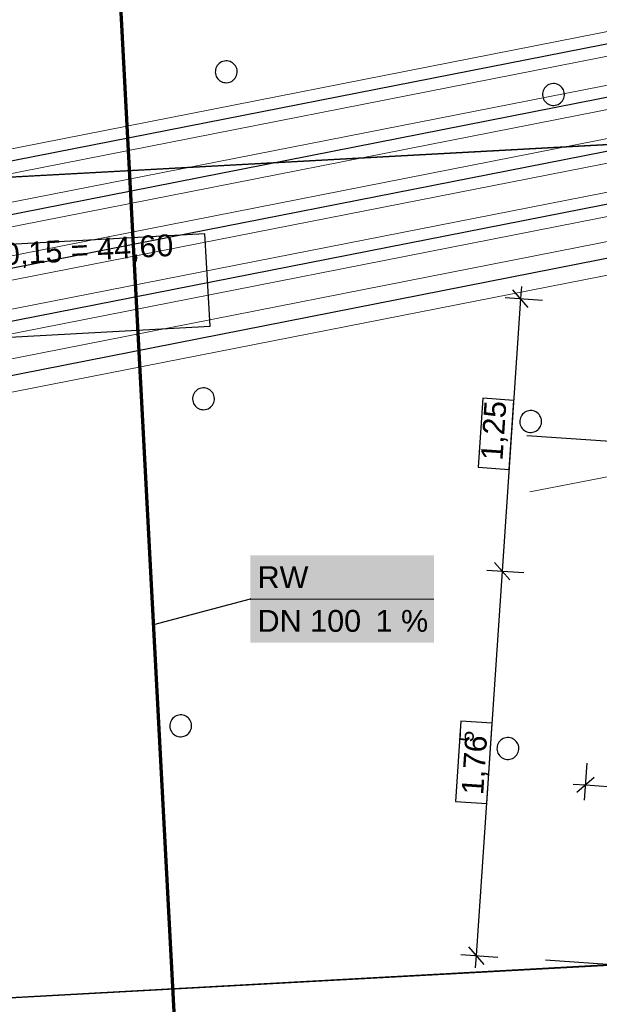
# Model space of a CAD drawing. Extents: x -779 to 790, y -208 to 633.
# Tile 108 of 232: x 184 to 237, y 6 to 96. Entities that reach past the tile are written whole.
import ezdxf
from ezdxf.lldxf.tags import DXFTag

# ---------------------------------------------------------------- set-up
doc = ezdxf.new("R2010")
doc.units = 0
doc.layers.get('0').update_dxf_attribs({"lineweight": 25})
for name, color, linetype, lineweight, true_color in [('01 Höhen im Gebäude - Basis', 7, 'Continuous', 25, 0x848484), ('01AFU Allgemein Bemaßung-A07F5V4RWF', 7, 'Continuous', 25, 0x848484), ('02 Raster Gebäude-A07F5V4QWF', 7, 'Continuous', 25, 0x848484), ('20 Magerbeton Bohrungen', 7, 'Continuous', 25, 0x848484), ('ELT Leerrohre', 1, 'Continuous', 35, 0xff0000), ('S_Regenwasser_Grundleitung', 7, 'Continuous', 70, 0x0080ff), ('X_Mass', 150, 'Continuous', 25, 0x007fff)]:
    doc.layers.add(name, color=color, linetype=linetype, lineweight=lineweight, true_color=true_color)
doc.layers.add('02 Raster Gebäude-A07F5V53WF', color=7, linetype='Continuous', lineweight=13)
doc.styles.get("Standard").update_dxf_attribs({"font": 'arial.ttf'})
tags = doc.linetypes.add('Raster-A07F5V4TWF', pattern=[0.2, 0.1, -0.05, 0, -0.05]).pattern_tags.tags
tags[10:11] = [DXFTag(74, 4), DXFTag(75, 0), DXFTag(340, '0'), DXFTag(46, 1.0), DXFTag(50, 0.0), DXFTag(44, 0.0), DXFTag(45, 0.0)]
tags[8:9] = [DXFTag(74, 4), DXFTag(75, 0), DXFTag(340, '0'), DXFTag(46, 1.0), DXFTag(50, 0.0), DXFTag(44, 0.0), DXFTag(45, 0.0)]
tags[6:7] = [DXFTag(74, 4), DXFTag(75, 0), DXFTag(340, '0'), DXFTag(46, 1.0), DXFTag(50, 0.0), DXFTag(44, 0.0), DXFTag(45, 0.0)]
tags[4:5] = [DXFTag(74, 4), DXFTag(75, 0), DXFTag(340, '0'), DXFTag(46, 1.0), DXFTag(50, 0.0), DXFTag(44, 0.0), DXFTag(45, 0.0)]
tags = doc.linetypes.add('Raster-A07F5V57WF', pattern=[0.2, 0.1, -0.05, 0, -0.05]).pattern_tags.tags
tags[10:11] = [DXFTag(74, 4), DXFTag(75, 0), DXFTag(340, '0'), DXFTag(46, 1.0), DXFTag(50, 0.0), DXFTag(44, 0.0), DXFTag(45, 0.0)]
tags[8:9] = [DXFTag(74, 4), DXFTag(75, 0), DXFTag(340, '0'), DXFTag(46, 1.0), DXFTag(50, 0.0), DXFTag(44, 0.0), DXFTag(45, 0.0)]
tags[6:7] = [DXFTag(74, 4), DXFTag(75, 0), DXFTag(340, '0'), DXFTag(46, 1.0), DXFTag(50, 0.0), DXFTag(44, 0.0), DXFTag(45, 0.0)]
tags[4:5] = [DXFTag(74, 4), DXFTag(75, 0), DXFTag(340, '0'), DXFTag(46, 1.0), DXFTag(50, 0.0), DXFTag(44, 0.0), DXFTag(45, 0.0)]
tags = doc.linetypes.add('Strichpunkt', pattern=[1, 0.5, -0.25, 0, -0.25]).pattern_tags.tags
tags[10:11] = [DXFTag(74, 4), DXFTag(75, 0), DXFTag(340, '0'), DXFTag(46, 1.0), DXFTag(50, 0.0), DXFTag(44, 0.0), DXFTag(45, 0.0)]
tags[8:9] = [DXFTag(74, 4), DXFTag(75, 0), DXFTag(340, '0'), DXFTag(46, 1.0), DXFTag(50, 0.0), DXFTag(44, 0.0), DXFTag(45, 0.0)]
tags[6:7] = [DXFTag(74, 4), DXFTag(75, 0), DXFTag(340, '0'), DXFTag(46, 1.0), DXFTag(50, 0.0), DXFTag(44, 0.0), DXFTag(45, 0.0)]
tags[4:5] = [DXFTag(74, 4), DXFTag(75, 0), DXFTag(340, '0'), DXFTag(46, 1.0), DXFTag(50, 0.0), DXFTag(44, 0.0), DXFTag(45, 0.0)]
tags = doc.linetypes.add('STRICHPUNKT2', pattern=[12.7, 6.35, -3.175, 0, -3.175]).pattern_tags.tags
tags[10:11] = [DXFTag(74, 4), DXFTag(75, 0), DXFTag(340, '0'), DXFTag(46, 0.0), DXFTag(50, 0.0), DXFTag(44, 0.0), DXFTag(45, 0.0)]
tags[8:9] = [DXFTag(74, 4), DXFTag(75, 0), DXFTag(340, '0'), DXFTag(46, 0.0), DXFTag(50, 0.0), DXFTag(44, 0.0), DXFTag(45, 0.0)]
tags[6:7] = [DXFTag(74, 4), DXFTag(75, 0), DXFTag(340, '0'), DXFTag(46, 0.0), DXFTag(50, 0.0), DXFTag(44, 0.0), DXFTag(45, 0.0)]
tags[4:5] = [DXFTag(74, 4), DXFTag(75, 0), DXFTag(340, '0'), DXFTag(46, 0.0), DXFTag(50, 0.0), DXFTag(44, 0.0), DXFTag(45, 0.0)]
tags = doc.linetypes.add('Wipeout_Contour-A07F5V4SWF', pattern=[1, 0, -1]).pattern_tags.tags
tags[6:7] = [DXFTag(74, 4), DXFTag(75, 0), DXFTag(340, '0'), DXFTag(46, 1.0), DXFTag(50, 0.0), DXFTag(44, 0.0), DXFTag(45, 0.0)]
tags[4:5] = [DXFTag(74, 4), DXFTag(75, 0), DXFTag(340, '0'), DXFTag(46, 1.0), DXFTag(50, 0.0), DXFTag(44, 0.0), DXFTag(45, 0.0)]

# ---------------------------------------------------------------- blocks, each defined once
blk = doc.blocks.new('Referenz-A07F5V4VWF', base_point=(-401.415, -176.34))
at = {"layer": '01 Höhen im Gebäude - Basis', "color": 0, "linetype": 'Wipeout_Contour-A07F5V4SWF', "lineweight": -2, "ltscale": 1.625}
for p, q in [((200.48, 76.693), (160.133, 74.486)), ((200.942, 68.248), (200.48, 76.693)), ((160.596, 66.04), (200.942, 68.248))]:
    blk.add_line(p, q, dxfattribs=at)
at = {"layer": '01AFU Allgemein Bemaßung-A07F5V4RWF', "color": 0, "lineweight": -2}
for p, q in [((230.041, 69.96), (228.645, 71.558)), ((229.419, 71.882), (229.343, 70.759)), ((229.343, 70.759), (227.657, 45.812)), ((227.94, 70.854), (231.339, 70.624)), ((228.354, 45.013), (226.959, 46.611)), ((227.657, 45.812), (225.278, 10.62)), ((226.253, 45.906), (229.652, 45.677)), ((235.195, 24.838), (235.424, 28.237)), ((234.167, 26.317), (235.289, 26.241)), ((236.088, 26.939), (234.49, 25.543)), ((235.289, 26.241), (260.236, 24.555)), ((224.58, 11.419), (225.976, 9.821)), ((223.875, 10.715), (227.274, 10.486)), ((225.278, 10.62), (225.202, 9.498))]:
    blk.add_line(p, q, dxfattribs=at)
at = {"layer": '01AFU Allgemein Bemaßung-A07F5V4RWF', "color": 0, "linetype": 'Wipeout_Contour-A07F5V4SWF', "lineweight": -2, "ltscale": 1.625}
for p, q in [((225.891, 61.636), (225.464, 55.316)), ((228.742, 61.443), (225.891, 61.636)), ((228.315, 55.124), (228.742, 61.443)), ((225.464, 55.316), (228.315, 55.124)), ((223.893, 32.082), (223.396, 24.732)), ((226.744, 31.889), (223.893, 32.082)), ((226.247, 24.539), (226.744, 31.889)), ((223.396, 24.732), (226.247, 24.539))]:
    blk.add_line(p, q, dxfattribs=at)
at = {"layer": '02 Raster Gebäude-A07F5V4QWF', "color": 0, "linetype": 'Raster-A07F5V4TWF', "lineweight": -2, "ltscale": 187.5}
for p, q in [((444.852, 96.184), (-90.346, 66.899)), ((439.731, 20.782), (-281.583, -18.687))]:
    blk.add_line(p, q, dxfattribs=at)
at = {"layer": '02 Raster Gebäude-A07F5V4QWF', "color": 0, "linetype": 'Strichpunkt', "lineweight": -2, "ltscale": 0.405}
for p, q in [((237.561, 57.673), (229.931, 58.189)), ((540.096, -10.659), (231.63, 10.191))]:
    blk.add_line(p, q, dxfattribs=at)
at = {"layer": '20 Magerbeton Bohrungen', "color": 0, "lineweight": -2}
for p, q in [((201.537, 91.986), (201.484, 91.866)), ((201.605, 92.098), (201.537, 91.986)), ((201.687, 92.199), (201.605, 92.098)), ((201.782, 92.29), (201.687, 92.199)), ((201.888, 92.367), (201.782, 92.29)), ((202.003, 92.429), (201.888, 92.367)), ((202.125, 92.476), (202.003, 92.429)), ((202.252, 92.507), (202.125, 92.476)), ((202.382, 92.521), (202.252, 92.507)), ((202.513, 92.517), (202.382, 92.521)), ((202.642, 92.497), (202.513, 92.517)), ((202.768, 92.46), (202.642, 92.497)), ((202.887, 92.407), (202.768, 92.46)), ((202.999, 92.339), (202.887, 92.407)), ((203.101, 92.257), (202.999, 92.339)), ((203.191, 92.162), (203.101, 92.257)), ((203.268, 92.056), (203.191, 92.162)), ((203.33, 91.941), (203.268, 92.056)), ((203.378, 91.819), (203.33, 91.941)), ((201.427, 91.612), (201.423, 91.481)), ((201.423, 91.481), (201.437, 91.351)), ((201.447, 91.741), (201.427, 91.612)), ((201.437, 91.351), (201.468, 91.224)), ((201.484, 91.866), (201.447, 91.741)), ((201.468, 91.224), (201.515, 91.102)), ((201.515, 91.102), (201.578, 90.987)), ((203.24, 90.945), (203.308, 91.057)), ((203.308, 91.057), (203.361, 91.176)), ((203.361, 91.176), (203.398, 91.302)), ((203.408, 91.692), (203.378, 91.819)), ((203.398, 91.302), (203.419, 91.431)), ((203.422, 91.562), (203.408, 91.692)), ((203.419, 91.431), (203.422, 91.562)), ((201.578, 90.987), (201.655, 90.881)), ((201.655, 90.881), (201.745, 90.786)), ((201.745, 90.786), (201.847, 90.704)), ((201.847, 90.704), (201.958, 90.636)), ((201.958, 90.636), (202.078, 90.583)), ((202.078, 90.583), (202.203, 90.546)), ((202.203, 90.546), (202.332, 90.525)), ((202.332, 90.525), (202.463, 90.522)), ((202.463, 90.522), (202.593, 90.536)), ((202.593, 90.536), (202.72, 90.567)), ((202.72, 90.567), (202.843, 90.614)), ((202.843, 90.614), (202.957, 90.676)), ((202.957, 90.676), (203.063, 90.753)), ((203.063, 90.753), (203.158, 90.843)), ((203.158, 90.843), (203.24, 90.945)), ((231.714, 90.207), (231.619, 90.117)), ((231.82, 90.284), (231.714, 90.207)), ((231.934, 90.346), (231.82, 90.284)), ((232.056, 90.393), (231.934, 90.346)), ((232.184, 90.424), (232.056, 90.393)), ((232.314, 90.438), (232.184, 90.424)), ((232.445, 90.435), (232.314, 90.438)), ((232.574, 90.414), (232.445, 90.435)), ((232.699, 90.377), (232.574, 90.414)), ((232.819, 90.324), (232.699, 90.377)), ((232.93, 90.256), (232.819, 90.324)), ((233.032, 90.174), (232.93, 90.256)), ((233.122, 90.079), (233.032, 90.174)), ((231.358, 89.529), (231.355, 89.398)), ((231.355, 89.398), (231.369, 89.268)), ((231.379, 89.658), (231.358, 89.529)), ((231.369, 89.268), (231.399, 89.141)), ((231.416, 89.784), (231.379, 89.658)), ((231.469, 89.903), (231.416, 89.784)), ((231.537, 90.015), (231.469, 89.903)), ((231.619, 90.117), (231.537, 90.015)), ((233.199, 89.973), (233.122, 90.079)), ((233.262, 89.858), (233.199, 89.973)), ((233.309, 89.736), (233.262, 89.858)), ((233.34, 89.609), (233.309, 89.736)), ((233.33, 89.219), (233.35, 89.348)), ((233.354, 89.479), (233.34, 89.609)), ((233.35, 89.348), (233.354, 89.479)), ((231.399, 89.141), (231.446, 89.019)), ((231.446, 89.019), (231.509, 88.904)), ((231.509, 88.904), (231.586, 88.798)), ((231.586, 88.798), (231.676, 88.703)), ((231.676, 88.703), (231.778, 88.621)), ((231.778, 88.621), (231.89, 88.553)), ((231.89, 88.553), (232.009, 88.5)), ((232.009, 88.5), (232.135, 88.463)), ((232.135, 88.463), (232.264, 88.442)), ((232.264, 88.442), (232.395, 88.439)), ((232.395, 88.439), (232.525, 88.453)), ((232.525, 88.453), (232.652, 88.484)), ((232.652, 88.484), (232.774, 88.531)), ((232.774, 88.531), (232.889, 88.593)), ((232.889, 88.593), (232.995, 88.67)), ((232.995, 88.67), (233.089, 88.761)), ((233.089, 88.761), (233.172, 88.862)), ((233.172, 88.862), (233.24, 88.974)), ((233.24, 88.974), (233.293, 89.094)), ((233.293, 89.094), (233.33, 89.219)), ((199.605, 62.268), (199.522, 62.166)), ((199.699, 62.358), (199.605, 62.268)), ((199.805, 62.435), (199.699, 62.358)), ((199.92, 62.498), (199.805, 62.435)), ((200.042, 62.545), (199.92, 62.498)), ((200.169, 62.575), (200.042, 62.545)), ((200.299, 62.589), (200.169, 62.575)), ((200.43, 62.586), (200.299, 62.589)), ((200.559, 62.566), (200.43, 62.586)), ((200.685, 62.529), (200.559, 62.566)), ((200.804, 62.476), (200.685, 62.529)), ((200.916, 62.407), (200.804, 62.476)), ((201.018, 62.325), (200.916, 62.407)), ((201.108, 62.23), (201.018, 62.325)), ((201.185, 62.125), (201.108, 62.23)), ((199.344, 61.68), (199.341, 61.549)), ((199.341, 61.549), (199.354, 61.419)), ((199.364, 61.809), (199.344, 61.68)), ((199.354, 61.419), (199.385, 61.292)), ((199.401, 61.935), (199.364, 61.809)), ((199.385, 61.292), (199.432, 61.17)), ((199.454, 62.054), (199.401, 61.935)), ((199.522, 62.166), (199.454, 62.054)), ((201.248, 62.01), (201.185, 62.125)), ((201.295, 61.888), (201.248, 62.01)), ((201.279, 61.245), (201.316, 61.37)), ((201.325, 61.76), (201.295, 61.888)), ((201.316, 61.37), (201.336, 61.5)), ((201.339, 61.63), (201.325, 61.76)), ((201.336, 61.5), (201.339, 61.63)), ((199.432, 61.17), (199.495, 61.055)), ((199.495, 61.055), (199.572, 60.949)), ((199.572, 60.949), (199.662, 60.855)), ((199.662, 60.855), (199.764, 60.772)), ((199.764, 60.772), (199.875, 60.704)), ((199.875, 60.704), (199.995, 60.651)), ((199.995, 60.651), (200.12, 60.614)), ((200.12, 60.614), (200.25, 60.594)), ((200.25, 60.594), (200.38, 60.591)), ((200.38, 60.591), (200.51, 60.604)), ((200.51, 60.604), (200.638, 60.635)), ((200.638, 60.635), (200.76, 60.682)), ((200.76, 60.682), (200.875, 60.745)), ((200.875, 60.745), (200.98, 60.822)), ((200.98, 60.822), (201.075, 60.912)), ((201.075, 60.912), (201.157, 61.014)), ((201.157, 61.014), (201.226, 61.125)), ((201.226, 61.125), (201.279, 61.245)), ((229.852, 60.415), (229.737, 60.352)), ((229.974, 60.462), (229.852, 60.415)), ((230.101, 60.492), (229.974, 60.462)), ((230.231, 60.506), (230.101, 60.492)), ((230.362, 60.503), (230.231, 60.506)), ((230.491, 60.483), (230.362, 60.503)), ((230.616, 60.446), (230.491, 60.483)), ((230.736, 60.393), (230.616, 60.446)), ((230.848, 60.324), (230.736, 60.393)), ((229.275, 59.597), (229.272, 59.467)), ((229.296, 59.727), (229.275, 59.597)), ((229.333, 59.852), (229.296, 59.727)), ((229.386, 59.972), (229.333, 59.852)), ((229.454, 60.083), (229.386, 59.972)), ((229.536, 60.185), (229.454, 60.083)), ((229.631, 60.275), (229.536, 60.185)), ((229.737, 60.352), (229.631, 60.275)), ((230.949, 60.242), (230.848, 60.324)), ((231.04, 60.147), (230.949, 60.242)), ((231.117, 60.042), (231.04, 60.147)), ((231.179, 59.927), (231.117, 60.042)), ((231.226, 59.805), (231.179, 59.927)), ((231.257, 59.678), (231.226, 59.805)), ((231.271, 59.548), (231.257, 59.678)), ((231.267, 59.417), (231.271, 59.548)), ((229.272, 59.467), (229.286, 59.336)), ((229.286, 59.336), (229.317, 59.209)), ((229.317, 59.209), (229.364, 59.087)), ((229.364, 59.087), (229.426, 58.972)), ((229.426, 58.972), (229.503, 58.867)), ((229.503, 58.867), (229.593, 58.772)), ((229.593, 58.772), (229.695, 58.69)), ((229.695, 58.69), (229.807, 58.621)), ((229.807, 58.621), (229.926, 58.568)), ((230.569, 58.552), (230.691, 58.599)), ((230.691, 58.599), (230.806, 58.662)), ((230.806, 58.662), (230.912, 58.739)), ((230.912, 58.739), (231.007, 58.829)), ((231.007, 58.829), (231.089, 58.931)), ((231.089, 58.931), (231.157, 59.042)), ((231.157, 59.042), (231.21, 59.162)), ((231.21, 59.162), (231.247, 59.287)), ((231.247, 59.287), (231.267, 59.417)), ((229.926, 58.568), (230.052, 58.531)), ((230.052, 58.531), (230.181, 58.511)), ((230.181, 58.511), (230.312, 58.508)), ((230.312, 58.508), (230.442, 58.522)), ((230.442, 58.522), (230.569, 58.552)), ((197.722, 32.504), (197.617, 32.427)), ((197.837, 32.566), (197.722, 32.504)), ((197.959, 32.613), (197.837, 32.566)), ((198.086, 32.644), (197.959, 32.613)), ((198.217, 32.658), (198.086, 32.644)), ((198.347, 32.654), (198.217, 32.658)), ((198.477, 32.634), (198.347, 32.654)), ((198.602, 32.597), (198.477, 32.634)), ((198.722, 32.544), (198.602, 32.597)), ((198.833, 32.476), (198.722, 32.544)), ((198.935, 32.394), (198.833, 32.476)), ((197.261, 31.749), (197.258, 31.618)), ((197.258, 31.618), (197.272, 31.488)), ((197.281, 31.878), (197.261, 31.749)), ((197.318, 32.003), (197.281, 31.878)), ((197.371, 32.123), (197.318, 32.003)), ((197.44, 32.235), (197.371, 32.123)), ((197.522, 32.336), (197.44, 32.235)), ((197.617, 32.427), (197.522, 32.336)), ((199.025, 32.299), (198.935, 32.394)), ((199.102, 32.193), (199.025, 32.299)), ((199.165, 32.078), (199.102, 32.193)), ((199.212, 31.956), (199.165, 32.078)), ((199.242, 31.829), (199.212, 31.956)), ((199.233, 31.439), (199.253, 31.568)), ((199.256, 31.699), (199.242, 31.829)), ((199.253, 31.568), (199.256, 31.699)), ((197.272, 31.488), (197.302, 31.361)), ((197.302, 31.361), (197.349, 31.239)), ((197.349, 31.239), (197.412, 31.124)), ((197.412, 31.124), (197.489, 31.018)), ((197.489, 31.018), (197.579, 30.923)), ((197.579, 30.923), (197.681, 30.841)), ((197.681, 30.841), (197.792, 30.773)), ((197.792, 30.773), (197.912, 30.72)), ((197.912, 30.72), (198.037, 30.683)), ((198.037, 30.683), (198.167, 30.662)), ((198.167, 30.662), (198.298, 30.659)), ((198.298, 30.659), (198.428, 30.673)), ((198.428, 30.673), (198.555, 30.704)), ((198.555, 30.704), (198.677, 30.751)), ((198.677, 30.751), (198.792, 30.813)), ((198.792, 30.813), (198.897, 30.89)), ((198.897, 30.89), (198.992, 30.98)), ((198.992, 30.98), (199.074, 31.082)), ((199.074, 31.082), (199.143, 31.194)), ((199.143, 31.194), (199.196, 31.313)), ((199.196, 31.313), (199.233, 31.439)), ((227.213, 29.795), (227.192, 29.666)), ((227.25, 29.921), (227.213, 29.795)), ((227.303, 30.04), (227.25, 29.921)), ((227.371, 30.152), (227.303, 30.04)), ((227.453, 30.253), (227.371, 30.152)), ((227.548, 30.344), (227.453, 30.253)), ((227.654, 30.421), (227.548, 30.344)), ((227.769, 30.483), (227.654, 30.421)), ((227.891, 30.53), (227.769, 30.483)), ((228.018, 30.561), (227.891, 30.53)), ((228.148, 30.575), (228.018, 30.561)), ((228.279, 30.572), (228.148, 30.575)), ((228.408, 30.551), (228.279, 30.572)), ((228.534, 30.514), (228.408, 30.551)), ((228.653, 30.461), (228.534, 30.514)), ((228.765, 30.393), (228.653, 30.461)), ((228.867, 30.311), (228.765, 30.393)), ((228.957, 30.216), (228.867, 30.311)), ((229.034, 30.11), (228.957, 30.216)), ((229.096, 29.995), (229.034, 30.11)), ((229.143, 29.873), (229.096, 29.995)), ((229.174, 29.746), (229.143, 29.873)), ((229.188, 29.616), (229.174, 29.746)), ((227.192, 29.666), (227.189, 29.535)), ((227.189, 29.535), (227.203, 29.405)), ((227.203, 29.405), (227.234, 29.278)), ((227.234, 29.278), (227.281, 29.156)), ((227.281, 29.156), (227.343, 29.041)), ((227.343, 29.041), (227.42, 28.935)), ((227.42, 28.935), (227.511, 28.84)), ((227.511, 28.84), (227.612, 28.758)), ((228.829, 28.807), (228.924, 28.898)), ((228.924, 28.898), (229.006, 28.999)), ((229.006, 28.999), (229.074, 29.111)), ((229.074, 29.111), (229.127, 29.23)), ((229.127, 29.23), (229.164, 29.356)), ((229.164, 29.356), (229.185, 29.485)), ((229.185, 29.485), (229.188, 29.616)), ((227.612, 28.758), (227.724, 28.69)), ((227.724, 28.69), (227.844, 28.637)), ((227.844, 28.637), (227.969, 28.6)), ((227.969, 28.6), (228.098, 28.579)), ((228.098, 28.579), (228.229, 28.576)), ((228.229, 28.576), (228.359, 28.59)), ((228.359, 28.59), (228.486, 28.621)), ((228.486, 28.621), (228.608, 28.668)), ((228.608, 28.668), (228.723, 28.73)), ((228.723, 28.73), (228.829, 28.807))]:
    blk.add_line(p, q, dxfattribs=at)
at = {"layer": '01 Höhen im Gebäude - Basis', "color": 0, "linetype": 'ByBlock', "lineweight": -2, "ltscale": 0.21125, "insert": (160.534, 74.646), "char_height": 2.00026, "attachment_point": 1, "rotation": 3.13197}
blk.add_mtext('{\\fArial;OK Bodenplatte -0,15 = 44,60}', dxfattribs=at)
at = {"layer": '01AFU Allgemein Bemaßung-A07F5V4RWF', "color": 0, "linetype": 'ByBlock', "lineweight": -2, "ltscale": 1.625, "attachment_point": 1, "rotation": 86.13311}
for s, insert, char_height in [('{\\fArial;1,25}', (225.691, 56.035), 2.00026), ('{\\fArial;5}', (223.709, 30.233), 1.32017), ('{\\fArial;1,76}', (223.926, 25.43), 2.00026)]:
    blk.add_mtext(s, dxfattribs=dict(at, insert=insert, char_height=char_height))
blk = doc.blocks.new('Referenz-A07F5V59WF', base_point=(-759.499, -206.186))
at = {"layer": '02 Raster Gebäude-A07F5V53WF', "color": 0, "linetype": 'Raster-A07F5V57WF', "ltscale": 117.000008}
for p, q in [((444.745, 96.255), (-284.586, 56.338)), ((439.625, 20.867), (-281.552, -18.604))]:
    blk.add_line(p, q, dxfattribs=at)
at = {"layer": '02 Raster Gebäude-A07F5V53WF', "color": 0, "linetype": 'Continuous', "ltscale": 117.000008}
blk.add_line((269.441, 60.771), (230.194, 53.061), dxfattribs=at)

msp = doc.modelspace()

# ---------------------------------------------------------------- linework, layer by layer
at = {"layer": 'ELT Leerrohre', "color": 1, "lineweight": 13, "true_color": 0xff0000}
for p, q in [((295.386, 106.627), (177.645, 83.452)), ((178.07, 81.293), (295.811, 104.468)), ((296.313, 101.917), (178.572, 78.742)), ((178.997, 76.583), (296.738, 99.758)), ((297.24, 97.207), (179.499, 74.032)), ((179.924, 71.874), (297.665, 95.049)), ((298.167, 92.498), (180.426, 69.323)), ((180.851, 67.164), (298.592, 90.339)), ((297.737, 87.871), (179.996, 64.696)), ((180.575, 61.753), (298.316, 84.927))]:
    msp.add_line(p, q, dxfattribs=at)
at = {"layer": 'ELT Leerrohre', "color": 1, "linetype": 'STRICHPUNKT2', "lineweight": 25, "ltscale": 0.25, "true_color": 0xff0000}
for p, q in [((295.598, 105.547), (177.857, 82.372)), ((296.525, 100.838), (178.784, 77.663)), ((179.711, 72.953), (297.452, 96.128)), ((298.379, 91.418), (180.638, 68.243)), ((298.026, 86.399), (180.286, 63.224))]:
    msp.add_line(p, q, dxfattribs=at)
at = {"layer": 'S_Regenwasser_Grundleitung'}
msp.add_line((189.83, 152.133), (201.589, -68.59), dxfattribs=at)
at = {"layer": 'X_Mass'}
for p, q in [((204.622, 43.26), (195.755, 40.907)), ((204.613, 43.264), (204.612, 43.263)), ((204.612, 43.263), (204.612, 43.262)), ((204.612, 43.262), (204.612, 43.26)), ((204.612, 43.26), (204.612, 43.259)), ((204.612, 43.259), (204.612, 43.258)), ((204.614, 43.267), (204.613, 43.265)), ((204.613, 43.265), (204.613, 43.264)), ((204.615, 43.268), (204.614, 43.267)), ((204.616, 43.268), (204.615, 43.268)), ((204.617, 43.269), (204.616, 43.268)), ((204.618, 43.27), (204.617, 43.269)), ((204.619, 43.27), (204.618, 43.27)), ((204.621, 43.27), (204.619, 43.27)), ((204.622, 43.27), (204.621, 43.27)), ((204.623, 43.27), (204.622, 43.27)), ((204.625, 43.27), (204.623, 43.27)), ((204.626, 43.27), (204.625, 43.27)), ((204.627, 43.269), (204.626, 43.27)), ((204.628, 43.268), (204.627, 43.269)), ((204.629, 43.268), (204.628, 43.268)), ((204.63, 43.267), (204.629, 43.268)), ((204.631, 43.265), (204.63, 43.267)), ((204.631, 43.264), (204.631, 43.265)), ((204.632, 43.263), (204.631, 43.264)), ((204.632, 43.262), (204.632, 43.263)), ((204.632, 43.26), (204.632, 43.262)), ((204.632, 43.259), (204.632, 43.26)), ((204.632, 43.258), (204.632, 43.259)), ((204.612, 43.258), (204.613, 43.257)), ((204.613, 43.257), (204.613, 43.255)), ((204.613, 43.255), (204.614, 43.254)), ((204.614, 43.254), (204.615, 43.253)), ((204.615, 43.253), (204.616, 43.253)), ((204.616, 43.253), (204.617, 43.252)), ((204.617, 43.252), (204.618, 43.251)), ((204.618, 43.251), (204.619, 43.251)), ((204.619, 43.251), (204.621, 43.251)), ((204.621, 43.251), (204.622, 43.25)), ((204.622, 43.25), (204.623, 43.251)), ((204.623, 43.251), (204.625, 43.251)), ((204.625, 43.251), (204.626, 43.251)), ((204.626, 43.251), (204.627, 43.252)), ((204.627, 43.252), (204.628, 43.253)), ((204.628, 43.253), (204.629, 43.253)), ((204.629, 43.253), (204.63, 43.254)), ((204.63, 43.254), (204.631, 43.255)), ((204.631, 43.257), (204.632, 43.258)), ((204.631, 43.255), (204.631, 43.257))]:
    msp.add_line(p, q, dxfattribs=at)
at = {"layer": 'X_Mass', "lineweight": 18}
msp.add_line((204.622, 43.26), (221.421, 43.26), dxfattribs=at)
at = {"layer": 'X_Mass', "color": 7, "true_color": 0xffffff}
for points in [[(204.622, 39.26), (221.421, 39.26), (204.622, 47.26)], [(221.421, 39.26), (204.622, 47.26), (221.421, 47.26)]]:
    msp.add_solid(points, dxfattribs=at)

# ---------------------------------------------------------------- block references
at = {"color": 8, "lineweight": 25, "ltscale": 1250, "true_color": 0x808080}
msp.add_blockref('Referenz-A07F5V59WF', (-759.499, -206.186), dxfattribs=at)
at = {"color": 8, "lineweight": 25, "ltscale": 12.5, "true_color": 0x808080}
msp.add_blockref('Referenz-A07F5V4VWF', (-401.415, -176.34), dxfattribs=at)

# ---------------------------------------------------------------- texts
at = {"layer": 'X_Mass', "char_height": 2, "attachment_point": 1}
for s, insert in [('{\\fArial;RW}', (205.289, 46.26)), ('{\\fArial;DN 100}', (205.289, 42.26)), ('{\\fArial;1 %}', (216.082, 42.26))]:
    msp.add_mtext(s, dxfattribs=dict(at, insert=insert))

doc.saveas('drawing.dxf')
